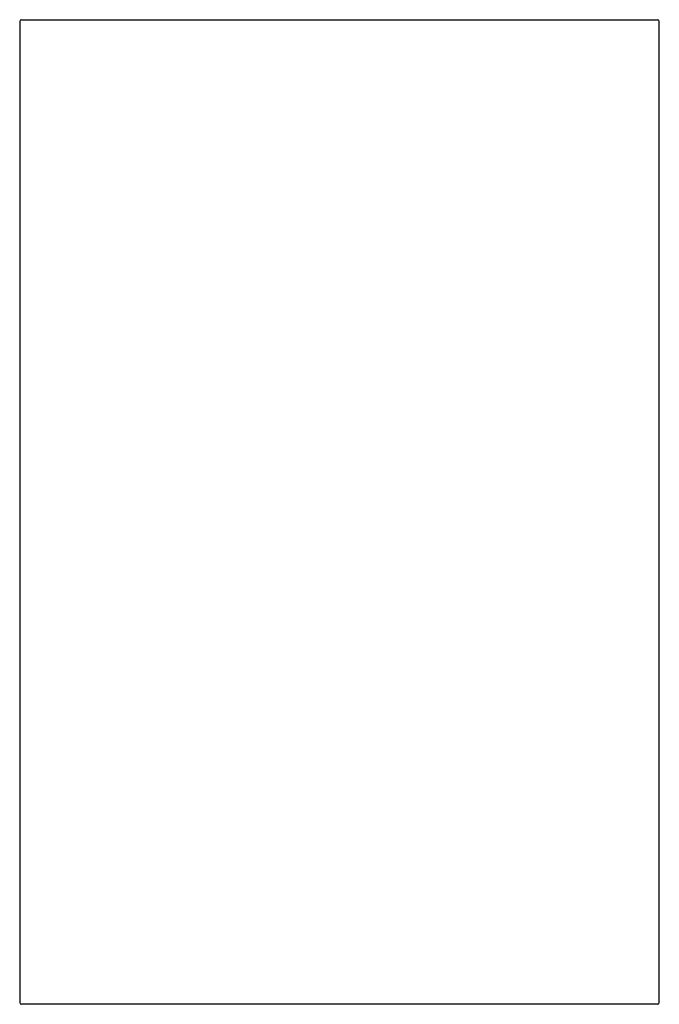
# Model space of a CAD drawing. Header units: millimetres. Extents: x 848.38 to 848.456, y 266.152 to 266.269.
import ezdxf

# ---------------------------------------------------------------- set-up
doc = ezdxf.new("R2010")
doc.units = ezdxf.units.MM
doc.layers.add('SANINDUSA', color=3, linetype='Continuous')

msp = doc.modelspace()

# ---------------------------------------------------------------- linework, layer by layer
at = {"layer": 'SANINDUSA'}
for p, q in [((848.38024, 266.26891), (848.38024, 266.15231)), ((848.38044, 266.26911), (848.41824, 266.26911)), ((848.41824, 266.26911), (848.45604, 266.26911)), ((848.45624, 266.15231), (848.45624, 266.26891)), ((848.41824, 266.15211), (848.38044, 266.15211)), ((848.45604, 266.15211), (848.41824, 266.15211))]:
    msp.add_line(p, q, dxfattribs=at)
for centre, start, end in [((848.38044, 266.26891), 90, 180), ((848.45604, 266.26891), 0, 90), ((848.38044, 266.15231), 180, 270), ((848.45604, 266.15231), 270, 0)]:
    msp.add_arc(centre, 0.0002, start, end, dxfattribs=at)

doc.saveas('drawing.dxf')
